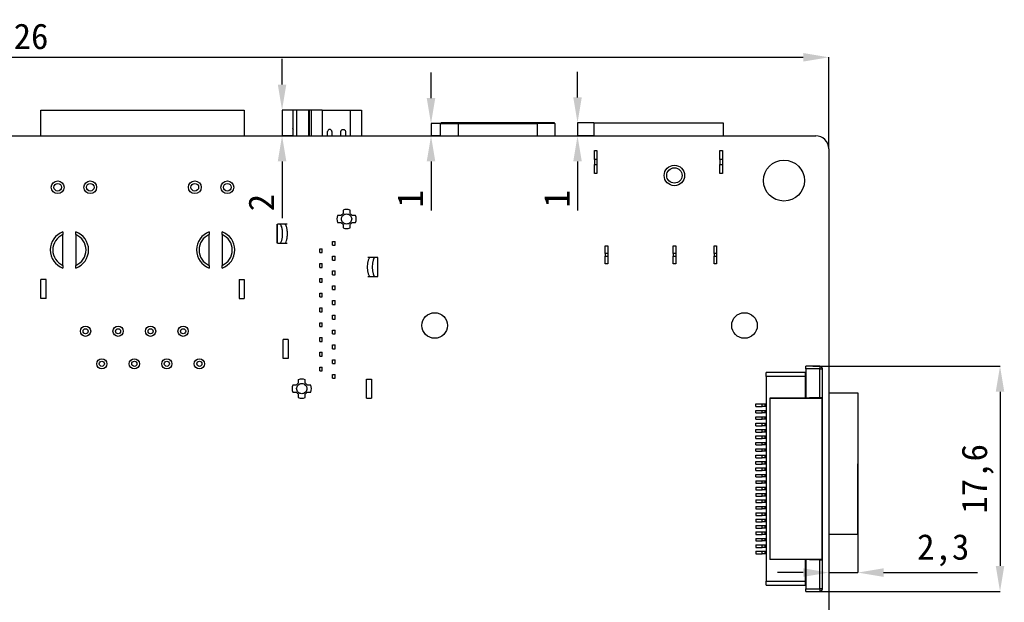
# Model space of a CAD drawing. Header units: millimetres. Extents: x 1628 to 1925, y 2096 to 2516.
# Tile 17 of 40: x 1714 to 1791, y 2244 to 2289. Entities that reach past the tile are written whole.
import ezdxf

# ---------------------------------------------------------------- set-up
doc = ezdxf.new("R2010")
doc.units = ezdxf.units.MM
doc.styles.add('黑体高度2mm', font='simhei.ttf', dxfattribs={"height": 2})
doc.dimstyles.new('红色高度2mm', dxfattribs={"dimtxt": 2, "dimasz": 2, "dimexe": 0, "dimexo": 0, "dimtad": 1, "dimdec": 1, "dimtxsty": '黑体高度2mm', "dimcen": 2.5, "dimclrd": 1, "dimclre": 1, "dimclrt": 1, "dimadec": 0, "dimazin": 0, "dimtfac": 1, "dimtdec": 1, "dimtmove": 0, "dimatfit": 3, "dimfxl": 1, "dimarcsym": 0})

# ---------------------------------------------------------------- blocks, each defined once
blk = doc.blocks.new('*D57')
at = {"color": 1, "lineweight": -2, "transparency": 16777216}
for p, q in [((1651, 2279.2), (1651, 2286.345)), ((1653, 2286.345), (1775, 2286.345)), ((1777, 2279.2), (1777, 2286.345))]:
    blk.add_line(p, q, dxfattribs=at)
at = {"color": 1, "transparency": 16777216}
for points in [[(1653, 2286.678), (1653, 2286.012), (1651, 2286.345)], [(1775, 2286.678), (1775, 2286.012), (1777, 2286.345)]]:
    blk.add_solid(points, dxfattribs=at)
at = {"layer": 'Defpoints', "color": 0, "transparency": 16777216}
for p in [(1777, 2286.345), (1651, 2279.2), (1777, 2279.2)]:
    blk.add_point(p, dxfattribs=at)
at = {"color": 1, "transparency": 16777216, "insert": (1714, 2287.97), "char_height": 2, "attachment_point": 5, "style": '黑体高度2mm'}
blk.add_mtext('126', dxfattribs=at)
blk = doc.blocks.new('*D60')
at = {"color": 1, "lineweight": -2, "transparency": 16777216}
for p, q in [((1775.75, 2262.219), (1790.38, 2262.219)), ((1790.38, 2260.219), (1790.38, 2246.619)), ((1775.75, 2244.619), (1790.38, 2244.619))]:
    blk.add_line(p, q, dxfattribs=at)
at = {"color": 1, "transparency": 16777216}
for points in [[(1790.047, 2260.219), (1790.713, 2260.219), (1790.38, 2262.219)], [(1790.047, 2246.619), (1790.713, 2246.619), (1790.38, 2244.619)]]:
    blk.add_solid(points, dxfattribs=at)
at = {"layer": 'Defpoints', "color": 0, "transparency": 16777216}
for p in [(1775.75, 2262.219), (1775.75, 2244.619), (1790.38, 2244.619)]:
    blk.add_point(p, dxfattribs=at)
at = {"color": 1, "transparency": 16777216, "insert": (1788.631, 2253.419), "char_height": 2, "attachment_point": 5, "rotation": 90, "style": '黑体高度2mm'}
blk.add_mtext('17,6', dxfattribs=at)
blk = doc.blocks.new('*D62')
at = {"color": 1, "lineweight": -2, "transparency": 16777216}
for p, q in [((1734.29, 2284.216), (1734.29, 2286.216)), ((1735.155, 2282.216), (1734.29, 2282.216)), ((1734.29, 2282.216), (1734.29, 2280.216)), ((1735.155, 2280.216), (1734.29, 2280.216)), ((1734.29, 2278.216), (1734.29, 2273.786))]:
    blk.add_line(p, q, dxfattribs=at)
at = {"color": 1, "transparency": 16777216}
for points in [[(1733.957, 2284.216), (1734.623, 2284.216), (1734.29, 2282.216)], [(1733.957, 2278.216), (1734.623, 2278.216), (1734.29, 2280.216)]]:
    blk.add_solid(points, dxfattribs=at)
at = {"layer": 'Defpoints', "color": 0, "transparency": 16777216}
for p in [(1735.155, 2282.216), (1734.29, 2280.216), (1735.155, 2280.216)]:
    blk.add_point(p, dxfattribs=at)
at = {"color": 1, "transparency": 16777216, "insert": (1732.665, 2275.001), "char_height": 2, "attachment_point": 5, "rotation": 90, "style": '黑体高度2mm'}
blk.add_mtext('2', dxfattribs=at)
blk = doc.blocks.new('*D63')
at = {"color": 1, "lineweight": -2, "transparency": 16777216}
for p, q in [((1745.927, 2283.166), (1745.927, 2285.166)), ((1746.72, 2281.166), (1745.927, 2281.166)), ((1745.927, 2281.166), (1745.927, 2280.216)), ((1746.67, 2280.216), (1745.927, 2280.216)), ((1745.927, 2278.216), (1745.927, 2274.37))]:
    blk.add_line(p, q, dxfattribs=at)
at = {"color": 1, "transparency": 16777216}
for points in [[(1745.593, 2283.166), (1746.26, 2283.166), (1745.927, 2281.166)], [(1745.593, 2278.216), (1746.26, 2278.216), (1745.927, 2280.216)]]:
    blk.add_solid(points, dxfattribs=at)
at = {"layer": 'Defpoints', "color": 0, "transparency": 16777216}
for p in [(1746.72, 2281.166), (1745.927, 2280.216), (1746.67, 2280.216)]:
    blk.add_point(p, dxfattribs=at)
at = {"color": 1, "transparency": 16777216, "insert": (1744.302, 2275.293), "char_height": 2, "attachment_point": 5, "rotation": 90, "style": '黑体高度2mm'}
blk.add_mtext('1', dxfattribs=at)
blk = doc.blocks.new('*D64')
at = {"color": 1, "lineweight": -2, "transparency": 16777216}
for p, q in [((1757.373, 2283.216), (1757.373, 2285.216)), ((1758.64, 2281.216), (1757.373, 2281.216)), ((1757.373, 2281.216), (1757.373, 2280.216)), ((1758.64, 2280.216), (1757.373, 2280.216)), ((1757.373, 2278.216), (1757.373, 2274.37))]:
    blk.add_line(p, q, dxfattribs=at)
at = {"color": 1, "transparency": 16777216}
for points in [[(1757.039, 2283.216), (1757.706, 2283.216), (1757.373, 2281.216)], [(1757.039, 2278.216), (1757.706, 2278.216), (1757.373, 2280.216)]]:
    blk.add_solid(points, dxfattribs=at)
at = {"layer": 'Defpoints', "color": 0, "transparency": 16777216}
for p in [(1758.64, 2281.216), (1757.373, 2280.216), (1758.64, 2280.216)]:
    blk.add_point(p, dxfattribs=at)
at = {"color": 1, "transparency": 16777216, "insert": (1755.748, 2275.293), "char_height": 2, "attachment_point": 5, "rotation": 90, "style": '黑体高度2mm'}
blk.add_mtext('1', dxfattribs=at)
blk = doc.blocks.new('*D69')
at = {"color": 1, "lineweight": -2, "transparency": 16777216}
for p, q in [((1779.277, 2254.599), (1779.277, 2246.097)), ((1777, 2254.438), (1777, 2246.097)), ((1775, 2246.097), (1773, 2246.097)), ((1777, 2246.097), (1779.277, 2246.097)), ((1781.277, 2246.097), (1788.606, 2246.097))]:
    blk.add_line(p, q, dxfattribs=at)
at = {"color": 1, "transparency": 16777216}
for points in [[(1775, 2246.43), (1775, 2245.764), (1777, 2246.097)], [(1781.277, 2246.43), (1781.277, 2245.764), (1779.277, 2246.097)]]:
    blk.add_solid(points, dxfattribs=at)
at = {"layer": 'Defpoints', "color": 0, "transparency": 16777216}
for p in [(1779.277, 2254.599), (1777, 2254.438), (1779.277, 2246.097)]:
    blk.add_point(p, dxfattribs=at)
at = {"color": 1, "transparency": 16777216, "insert": (1785.942, 2247.846), "char_height": 2, "attachment_point": 5, "style": '黑体高度2mm'}
blk.add_mtext('2,3', dxfattribs=at)

msp = doc.modelspace()

# ---------------------------------------------------------------- linework, layer by layer
at = {"color": 7, "linetype": 'Continuous', "lineweight": 25}
for p, q in [((1715.45, 2282.216), (1731.33, 2282.216)), ((1715.45, 2280.216), (1715.45, 2282.216)), ((1731.33, 2282.216), (1731.33, 2280.216)), ((1735.155, 2280.216), (1735.155, 2282.216)), ((1735.447, 2282.216), (1735.155, 2282.216)), ((1736.386, 2282.216), (1735.447, 2282.216)), ((1736.563, 2282.216), (1736.414, 2282.216)), ((1737.422, 2282.216), (1736.563, 2282.216)), ((1737.422, 2282.216), (1739.605, 2282.216)), ((1739.605, 2282.216), (1740.505, 2282.216)), ((1740.505, 2282.216), (1740.505, 2280.216)), ((1735.155, 2280.828), (1735.099, 2280.792)), ((1735.099, 2280.792), (1735.155, 2280.704)), ((1746.67, 2281.166), (1748.07, 2281.166)), ((1746.67, 2280.216), (1746.67, 2281.166)), ((1748.07, 2281.166), (1748.07, 2281.216)), ((1754.21, 2281.216), (1748.07, 2281.216)), ((1748.07, 2281.166), (1754.21, 2281.166)), ((1754.21, 2281.166), (1754.21, 2281.216)), ((1755.61, 2281.166), (1754.21, 2281.166)), ((1755.61, 2281.166), (1755.61, 2280.216)), ((1758.64, 2281.216), (1758.64, 2280.216)), ((1758.64, 2281.216), (1768.74, 2281.216)), ((1768.74, 2281.216), (1768.74, 2280.216)), ((1652.016, 2280.216), (1775.984, 2280.216)), ((1737.84, 2280.216), (1737.84, 2280.541)), ((1738.19, 2280.541), (1738.19, 2280.216)), ((1738.89, 2280.216), (1738.89, 2280.541)), ((1739.24, 2280.541), (1739.24, 2280.216)), ((1740.505, 2280.247), (1740.553, 2280.216)), ((1777, 2279.2), (1777, 2206.232)), ((1758.69, 2279.066), (1758.89, 2279.066)), ((1758.69, 2278.366), (1758.69, 2279.066)), ((1758.89, 2278.366), (1758.69, 2278.366)), ((1758.69, 2278.366), (1758.69, 2277.966)), ((1758.89, 2279.066), (1758.89, 2278.366)), ((1758.89, 2278.366), (1758.89, 2277.966)), ((1768.49, 2279.066), (1768.69, 2279.066)), ((1768.49, 2278.366), (1768.49, 2279.066)), ((1768.49, 2278.366), (1768.49, 2277.966)), ((1768.69, 2278.366), (1768.49, 2278.366)), ((1768.69, 2279.066), (1768.69, 2278.366)), ((1768.69, 2278.366), (1768.69, 2277.966)), ((1758.69, 2277.966), (1758.89, 2277.966)), ((1758.69, 2277.266), (1758.69, 2277.966)), ((1758.89, 2277.966), (1758.89, 2277.266)), ((1768.49, 2277.966), (1768.69, 2277.966)), ((1768.49, 2277.266), (1768.49, 2277.966)), ((1768.69, 2277.966), (1768.69, 2277.266)), ((1758.89, 2277.266), (1758.69, 2277.266)), ((1768.69, 2277.266), (1768.49, 2277.266)), ((1738.909, 2273.986), (1738.63, 2273.986)), ((1739.06, 2274.416), (1739.06, 2274.137)), ((1739.6, 2274.137), (1739.6, 2274.416)), ((1740.03, 2273.986), (1739.751, 2273.986)), ((1733.89, 2273.316), (1733.89, 2271.816)), ((1733.927, 2271.816), (1733.927, 2273.316)), ((1734.106, 2273.316), (1733.927, 2273.316)), ((1734.488, 2273.316), (1734.106, 2273.316)), ((1738.63, 2273.446), (1738.909, 2273.446)), ((1739.06, 2273.295), (1739.06, 2273.016)), ((1739.6, 2273.016), (1739.6, 2273.295)), ((1739.751, 2273.446), (1740.03, 2273.446)), ((1717.175, 2272.71), (1717.175, 2272.496)), ((1717.175, 2270.096), (1717.175, 2272.496)), ((1718.175, 2272.496), (1718.175, 2272.71)), ((1718.175, 2272.496), (1718.175, 2270.096)), ((1728.605, 2272.71), (1728.605, 2272.496)), ((1728.605, 2270.096), (1728.605, 2272.496)), ((1729.605, 2272.496), (1729.605, 2272.71)), ((1729.605, 2272.496), (1729.605, 2270.096)), ((1733.927, 2271.816), (1734.106, 2271.816)), ((1734.106, 2271.816), (1734.488, 2271.816)), ((1738.23, 2271.666), (1738.23, 2271.966)), ((1738.23, 2271.966), (1738.43, 2271.966)), ((1738.23, 2271.666), (1738.43, 2271.666)), ((1738.43, 2271.666), (1738.43, 2271.966)), ((1759.54, 2271.616), (1759.74, 2271.616)), ((1759.54, 2271.016), (1759.54, 2271.616)), ((1759.74, 2271.616), (1759.74, 2271.016)), ((1764.84, 2271.616), (1765.04, 2271.616)), ((1764.84, 2271.016), (1764.84, 2271.616)), ((1765.04, 2271.616), (1765.04, 2271.016)), ((1768.04, 2271.616), (1768.24, 2271.616)), ((1768.04, 2271.016), (1768.04, 2271.616)), ((1768.24, 2271.616), (1768.24, 2271.016)), ((1737.23, 2271.089), (1737.23, 2271.389)), ((1737.23, 2271.389), (1737.43, 2271.389)), ((1737.23, 2271.089), (1737.43, 2271.089)), ((1737.43, 2271.089), (1737.43, 2271.389)), ((1738.23, 2270.511), (1738.23, 2270.811)), ((1738.23, 2270.811), (1738.43, 2270.811)), ((1738.43, 2270.511), (1738.43, 2270.811)), ((1741.172, 2270.716), (1740.981, 2270.716)), ((1741.554, 2270.716), (1741.172, 2270.716)), ((1741.734, 2270.716), (1741.554, 2270.716)), ((1741.734, 2270.716), (1741.734, 2269.216)), ((1741.77, 2270.716), (1741.734, 2270.716)), ((1741.77, 2269.216), (1741.77, 2270.716)), ((1759.54, 2271.016), (1759.54, 2270.816)), ((1759.74, 2271.016), (1759.54, 2271.016)), ((1759.54, 2270.816), (1759.74, 2270.816)), ((1759.54, 2270.216), (1759.54, 2270.816)), ((1759.74, 2271.016), (1759.74, 2270.816)), ((1759.74, 2270.816), (1759.74, 2270.216)), ((1765.04, 2271.016), (1764.84, 2271.016)), ((1764.84, 2271.016), (1764.84, 2270.816)), ((1764.84, 2270.816), (1765.04, 2270.816)), ((1764.84, 2270.216), (1764.84, 2270.816)), ((1765.04, 2271.016), (1765.04, 2270.816)), ((1765.04, 2270.816), (1765.04, 2270.216)), ((1768.04, 2271.016), (1768.04, 2270.816)), ((1768.24, 2271.016), (1768.04, 2271.016)), ((1768.04, 2270.816), (1768.24, 2270.816)), ((1768.04, 2270.216), (1768.04, 2270.816)), ((1768.24, 2271.016), (1768.24, 2270.816)), ((1768.24, 2270.816), (1768.24, 2270.216)), ((1717.175, 2270.096), (1717.175, 2269.882)), ((1718.175, 2269.882), (1718.175, 2270.096)), ((1728.605, 2270.096), (1728.605, 2269.882)), ((1729.605, 2269.882), (1729.605, 2270.096)), ((1737.23, 2269.934), (1737.23, 2270.234)), ((1737.23, 2270.234), (1737.43, 2270.234)), ((1737.23, 2269.934), (1737.43, 2269.934)), ((1737.43, 2269.934), (1737.43, 2270.234)), ((1738.23, 2270.511), (1738.43, 2270.511)), ((1759.74, 2270.216), (1759.54, 2270.216)), ((1765.04, 2270.216), (1764.84, 2270.216)), ((1768.24, 2270.216), (1768.04, 2270.216)), ((1738.23, 2269.356), (1738.23, 2269.656)), ((1738.23, 2269.656), (1738.43, 2269.656)), ((1738.23, 2269.356), (1738.43, 2269.356)), ((1738.43, 2269.356), (1738.43, 2269.656)), ((1740.981, 2269.216), (1741.172, 2269.216)), ((1741.172, 2269.216), (1741.554, 2269.216)), ((1741.554, 2269.216), (1741.734, 2269.216)), ((1741.734, 2269.216), (1741.77, 2269.216)), ((1715.85, 2268.996), (1715.45, 2268.996)), ((1715.45, 2267.496), (1715.45, 2268.996)), ((1715.85, 2267.496), (1715.85, 2268.996)), ((1730.93, 2268.996), (1731.33, 2268.996)), ((1730.93, 2268.996), (1730.93, 2267.496)), ((1731.33, 2268.996), (1731.33, 2267.496)), ((1737.23, 2269.079), (1737.43, 2269.079)), ((1737.23, 2268.779), (1737.23, 2269.079)), ((1737.23, 2268.779), (1737.43, 2268.779)), ((1737.43, 2268.779), (1737.43, 2269.079)), ((1738.23, 2268.201), (1738.23, 2268.501)), ((1738.23, 2268.501), (1738.43, 2268.501)), ((1738.43, 2268.201), (1738.43, 2268.501)), ((1737.23, 2267.624), (1737.23, 2267.924)), ((1737.23, 2267.924), (1737.43, 2267.924)), ((1737.23, 2267.624), (1737.43, 2267.624)), ((1737.43, 2267.624), (1737.43, 2267.924)), ((1738.23, 2268.201), (1738.43, 2268.201)), ((1715.85, 2267.496), (1715.45, 2267.496)), ((1730.93, 2267.496), (1731.33, 2267.496)), ((1738.23, 2267.046), (1738.23, 2267.346)), ((1738.23, 2267.346), (1738.43, 2267.346)), ((1738.23, 2267.046), (1738.43, 2267.046)), ((1738.43, 2267.046), (1738.43, 2267.346)), ((1737.23, 2266.469), (1737.23, 2266.769)), ((1737.23, 2266.769), (1737.43, 2266.769)), ((1737.23, 2266.469), (1737.43, 2266.469)), ((1737.43, 2266.469), (1737.43, 2266.769)), ((1738.23, 2265.891), (1738.23, 2266.191)), ((1738.23, 2266.191), (1738.43, 2266.191)), ((1738.43, 2265.891), (1738.43, 2266.191)), ((1737.23, 2265.314), (1737.23, 2265.614)), ((1737.23, 2265.614), (1737.43, 2265.614)), ((1737.23, 2265.314), (1737.43, 2265.314)), ((1737.43, 2265.314), (1737.43, 2265.614)), ((1738.23, 2265.891), (1738.43, 2265.891)), ((1738.23, 2264.736), (1738.23, 2265.036)), ((1738.23, 2265.036), (1738.43, 2265.036)), ((1738.23, 2264.736), (1738.43, 2264.736)), ((1738.43, 2264.736), (1738.43, 2265.036)), ((1734.38, 2262.816), (1734.38, 2264.316)), ((1734.78, 2264.316), (1734.38, 2264.316)), ((1734.78, 2264.316), (1734.78, 2262.816)), ((1737.23, 2264.159), (1737.23, 2264.459)), ((1737.23, 2264.459), (1737.43, 2264.459)), ((1737.23, 2264.159), (1737.43, 2264.159)), ((1737.43, 2264.159), (1737.43, 2264.459)), ((1738.23, 2263.581), (1738.23, 2263.881)), ((1738.23, 2263.881), (1738.43, 2263.881)), ((1738.43, 2263.581), (1738.43, 2263.881)), ((1737.23, 2263.004), (1737.23, 2263.304)), ((1737.23, 2263.304), (1737.43, 2263.304)), ((1737.23, 2263.004), (1737.43, 2263.004)), ((1737.43, 2263.004), (1737.43, 2263.304)), ((1738.23, 2263.581), (1738.43, 2263.581)), ((1734.78, 2262.816), (1734.38, 2262.816)), ((1738.23, 2262.726), (1738.43, 2262.726)), ((1738.23, 2262.426), (1738.23, 2262.726)), ((1738.23, 2262.426), (1738.43, 2262.426)), ((1738.43, 2262.426), (1738.43, 2262.726)), ((1776.3, 2262.219), (1775.2, 2262.219)), ((1775.2, 2262.019), (1775.2, 2262.219)), ((1776.3, 2262.219), (1776.3, 2262.019)), ((1737.23, 2261.849), (1737.23, 2262.149)), ((1737.23, 2262.149), (1737.43, 2262.149)), ((1737.23, 2261.849), (1737.43, 2261.849)), ((1737.43, 2261.849), (1737.43, 2262.149)), ((1738.23, 2261.271), (1738.23, 2261.571)), ((1738.23, 2261.571), (1738.43, 2261.571)), ((1738.43, 2261.271), (1738.43, 2261.571)), ((1772.1, 2261.419), (1772.1, 2261.719)), ((1775.15, 2261.719), (1772.1, 2261.719)), ((1775.15, 2261.719), (1775.15, 2261.419)), ((1776.3, 2262.019), (1775.2, 2262.019)), ((1775.2, 2262.019), (1775.2, 2259.719)), ((1776.3, 2262.019), (1776.5, 2262.019)), ((1776.3, 2259.744), (1776.3, 2262.019)), ((1776.5, 2259.744), (1776.5, 2262.019)), ((1735.409, 2260.736), (1735.13, 2260.736)), ((1735.56, 2261.166), (1735.56, 2260.887)), ((1736.1, 2260.887), (1736.1, 2261.166)), ((1736.53, 2260.736), (1736.251, 2260.736)), ((1738.23, 2261.271), (1738.43, 2261.271)), ((1740.88, 2259.716), (1740.88, 2261.216)), ((1740.88, 2261.216), (1741.28, 2261.216)), ((1741.28, 2261.216), (1741.28, 2259.716)), ((1775.15, 2261.419), (1772.1, 2261.419)), ((1772.1, 2261.419), (1772.1, 2245.419)), ((1775.15, 2261.419), (1775.15, 2259.719)), ((1735.13, 2260.196), (1735.409, 2260.196)), ((1735.56, 2260.045), (1735.56, 2259.766)), ((1736.1, 2259.766), (1736.1, 2260.045)), ((1736.251, 2260.196), (1736.53, 2260.196)), ((1779.295, 2260.099), (1777, 2260.106)), ((1779.26, 2249.099), (1779.295, 2260.099)), ((1740.88, 2259.716), (1741.28, 2259.716)), ((1771.3, 2259.069), (1771.3, 2259.269)), ((1771.3, 2259.269), (1771.8, 2259.269)), ((1771.8, 2259.069), (1771.8, 2259.269)), ((1771.8, 2259.269), (1772, 2259.269)), ((1772, 2259.269), (1772, 2259.069)), ((1772, 2259.269), (1772.1, 2259.269)), ((1775.15, 2259.719), (1772.4, 2259.719)), ((1772.4, 2259.719), (1772.4, 2247.119)), ((1772.43, 2247.149), (1772.43, 2259.689)), ((1776.47, 2259.689), (1772.43, 2259.689)), ((1775.15, 2259.719), (1775.15, 2259.689)), ((1775.5, 2259.719), (1775.2, 2259.719)), ((1775.2, 2259.719), (1775.2, 2259.689)), ((1776.3, 2259.744), (1775.5, 2259.744)), ((1775.5, 2259.719), (1775.5, 2259.744)), ((1775.5, 2259.689), (1775.5, 2259.719)), ((1776.5, 2259.744), (1776.3, 2259.744)), ((1776.47, 2259.689), (1776.47, 2247.149)), ((1776.5, 2247.094), (1776.5, 2259.744)), ((1771.3, 2259.069), (1771.8, 2259.069)), ((1771.3, 2258.569), (1771.3, 2258.769)), ((1771.3, 2258.769), (1771.8, 2258.769)), ((1771.3, 2258.569), (1771.8, 2258.569)), ((1772, 2259.069), (1771.8, 2259.069)), ((1771.8, 2258.569), (1771.8, 2258.769)), ((1771.8, 2258.769), (1772, 2258.769)), ((1772, 2258.569), (1771.8, 2258.569)), ((1772.1, 2259.069), (1772, 2259.069)), ((1772, 2258.769), (1772, 2258.569)), ((1772, 2258.769), (1772.1, 2258.769)), ((1772.1, 2258.569), (1772, 2258.569)), ((1771.3, 2258.069), (1771.3, 2258.269)), ((1771.3, 2258.269), (1771.8, 2258.269)), ((1771.3, 2258.069), (1771.8, 2258.069)), ((1771.3, 2257.569), (1771.3, 2257.769)), ((1771.3, 2257.769), (1771.8, 2257.769)), ((1771.8, 2258.069), (1771.8, 2258.269)), ((1771.8, 2258.269), (1772, 2258.269)), ((1772, 2258.069), (1771.8, 2258.069)), ((1771.8, 2257.569), (1771.8, 2257.769)), ((1771.8, 2257.769), (1772, 2257.769)), ((1772, 2258.269), (1772, 2258.069)), ((1772, 2258.269), (1772.1, 2258.269)), ((1772.1, 2258.069), (1772, 2258.069)), ((1772, 2257.769), (1772, 2257.569)), ((1772, 2257.769), (1772.1, 2257.769)), ((1771.3, 2257.569), (1771.8, 2257.569)), ((1771.3, 2257.069), (1771.3, 2257.269)), ((1771.3, 2257.269), (1771.8, 2257.269)), ((1771.3, 2257.069), (1771.8, 2257.069)), ((1772, 2257.569), (1771.8, 2257.569)), ((1771.8, 2257.069), (1771.8, 2257.269)), ((1771.8, 2257.269), (1772, 2257.269)), ((1772, 2257.069), (1771.8, 2257.069)), ((1772.1, 2257.569), (1772, 2257.569)), ((1772, 2257.269), (1772, 2257.069)), ((1772, 2257.269), (1772.1, 2257.269)), ((1772.1, 2257.069), (1772, 2257.069)), ((1771.3, 2256.569), (1771.3, 2256.769)), ((1771.3, 2256.769), (1771.8, 2256.769)), ((1771.3, 2256.569), (1771.8, 2256.569)), ((1771.3, 2256.069), (1771.3, 2256.269)), ((1771.3, 2256.269), (1771.8, 2256.269)), ((1771.3, 2256.069), (1771.8, 2256.069)), ((1771.8, 2256.569), (1771.8, 2256.769)), ((1771.8, 2256.769), (1772, 2256.769)), ((1772, 2256.569), (1771.8, 2256.569)), ((1771.8, 2256.069), (1771.8, 2256.269)), ((1771.8, 2256.269), (1772, 2256.269)), ((1772, 2256.069), (1771.8, 2256.069)), ((1772, 2256.769), (1772, 2256.569)), ((1772, 2256.769), (1772.1, 2256.769)), ((1772.1, 2256.569), (1772, 2256.569)), ((1772, 2256.269), (1772, 2256.069)), ((1772, 2256.269), (1772.1, 2256.269)), ((1772.1, 2256.069), (1772, 2256.069)), ((1771.3, 2255.569), (1771.3, 2255.769)), ((1771.3, 2255.769), (1771.8, 2255.769)), ((1771.3, 2255.569), (1771.8, 2255.569)), ((1771.8, 2255.569), (1771.8, 2255.769)), ((1771.8, 2255.769), (1772, 2255.769)), ((1772, 2255.569), (1771.8, 2255.569)), ((1772, 2255.769), (1772, 2255.569)), ((1772, 2255.769), (1772.1, 2255.769)), ((1772.1, 2255.569), (1772, 2255.569)), ((1771.3, 2255.069), (1771.3, 2255.269)), ((1771.3, 2255.269), (1771.8, 2255.269)), ((1771.3, 2255.069), (1771.8, 2255.069)), ((1771.3, 2254.569), (1771.3, 2254.769)), ((1771.3, 2254.769), (1771.8, 2254.769)), ((1771.3, 2254.569), (1771.8, 2254.569)), ((1771.8, 2255.069), (1771.8, 2255.269)), ((1771.8, 2255.269), (1772, 2255.269)), ((1772, 2255.069), (1771.8, 2255.069)), ((1771.8, 2254.569), (1771.8, 2254.769)), ((1771.8, 2254.769), (1772, 2254.769)), ((1772, 2254.569), (1771.8, 2254.569)), ((1772, 2255.269), (1772, 2255.069)), ((1772, 2255.269), (1772.1, 2255.269)), ((1772.1, 2255.069), (1772, 2255.069)), ((1772, 2254.769), (1772, 2254.569)), ((1772, 2254.769), (1772.1, 2254.769)), ((1772.1, 2254.569), (1772, 2254.569)), ((1771.3, 2254.069), (1771.3, 2254.269)), ((1771.3, 2254.269), (1771.8, 2254.269)), ((1771.3, 2254.069), (1771.8, 2254.069)), ((1771.3, 2253.569), (1771.3, 2253.769)), ((1771.3, 2253.769), (1771.8, 2253.769)), ((1771.8, 2254.069), (1771.8, 2254.269)), ((1771.8, 2254.269), (1772, 2254.269)), ((1772, 2254.069), (1771.8, 2254.069)), ((1771.8, 2253.569), (1771.8, 2253.769)), ((1771.8, 2253.769), (1772, 2253.769)), ((1772, 2254.269), (1772, 2254.069)), ((1772, 2254.269), (1772.1, 2254.269)), ((1772.1, 2254.069), (1772, 2254.069)), ((1772, 2253.769), (1772, 2253.569)), ((1772, 2253.769), (1772.1, 2253.769)), ((1771.3, 2253.569), (1771.8, 2253.569)), ((1771.3, 2253.269), (1771.3, 2253.069)), ((1771.3, 2253.269), (1771.8, 2253.269)), ((1771.3, 2253.069), (1771.8, 2253.069)), ((1772, 2253.569), (1771.8, 2253.569)), ((1771.8, 2253.069), (1771.8, 2253.269)), ((1771.8, 2253.269), (1772, 2253.269)), ((1772, 2253.069), (1771.8, 2253.069)), ((1772.1, 2253.569), (1772, 2253.569)), ((1772, 2253.269), (1772, 2253.069)), ((1772, 2253.269), (1772.1, 2253.269)), ((1772.1, 2253.069), (1772, 2253.069)), ((1771.3, 2252.769), (1771.3, 2252.569)), ((1771.3, 2252.769), (1771.8, 2252.769)), ((1771.3, 2252.569), (1771.8, 2252.569)), ((1771.3, 2252.269), (1771.3, 2252.069)), ((1771.3, 2252.269), (1771.8, 2252.269)), ((1771.8, 2252.569), (1771.8, 2252.769)), ((1771.8, 2252.769), (1772, 2252.769)), ((1772, 2252.569), (1771.8, 2252.569)), ((1771.8, 2252.069), (1771.8, 2252.269)), ((1771.8, 2252.269), (1772, 2252.269)), ((1772, 2252.769), (1772, 2252.569)), ((1772, 2252.769), (1772.1, 2252.769)), ((1772.1, 2252.569), (1772, 2252.569)), ((1772, 2252.269), (1772, 2252.069)), ((1772, 2252.269), (1772.1, 2252.269)), ((1771.3, 2252.069), (1771.8, 2252.069)), ((1771.3, 2251.769), (1771.3, 2251.569)), ((1771.3, 2251.769), (1771.8, 2251.769)), ((1771.3, 2251.569), (1771.8, 2251.569)), ((1772, 2252.069), (1771.8, 2252.069)), ((1771.8, 2251.569), (1771.8, 2251.769)), ((1771.8, 2251.769), (1772, 2251.769)), ((1772, 2251.569), (1771.8, 2251.569)), ((1772.1, 2252.069), (1772, 2252.069)), ((1772, 2251.769), (1772, 2251.569)), ((1772, 2251.769), (1772.1, 2251.769)), ((1772.1, 2251.569), (1772, 2251.569)), ((1771.3, 2251.269), (1771.3, 2251.069)), ((1771.3, 2251.269), (1771.8, 2251.269)), ((1771.3, 2251.069), (1771.8, 2251.069)), ((1771.3, 2250.769), (1771.3, 2250.569)), ((1771.3, 2250.769), (1771.8, 2250.769)), ((1771.8, 2251.069), (1771.8, 2251.269)), ((1771.8, 2251.269), (1772, 2251.269)), ((1772, 2251.069), (1771.8, 2251.069)), ((1771.8, 2250.569), (1771.8, 2250.769)), ((1771.8, 2250.769), (1772, 2250.769)), ((1772, 2251.269), (1772, 2251.069)), ((1772, 2251.269), (1772.1, 2251.269)), ((1772.1, 2251.069), (1772, 2251.069)), ((1772, 2250.769), (1772, 2250.569)), ((1772, 2250.769), (1772.1, 2250.769)), ((1771.3, 2250.569), (1771.8, 2250.569)), ((1771.3, 2250.269), (1771.3, 2250.069)), ((1771.3, 2250.269), (1771.8, 2250.269)), ((1771.3, 2250.069), (1771.8, 2250.069)), ((1772, 2250.569), (1771.8, 2250.569)), ((1771.8, 2250.069), (1771.8, 2250.269)), ((1771.8, 2250.269), (1772, 2250.269)), ((1772, 2250.069), (1771.8, 2250.069)), ((1772.1, 2250.569), (1772, 2250.569)), ((1772, 2250.269), (1772, 2250.069)), ((1772, 2250.269), (1772.1, 2250.269)), ((1772.1, 2250.069), (1772, 2250.069)), ((1771.3, 2249.769), (1771.3, 2249.569)), ((1771.3, 2249.769), (1771.8, 2249.769)), ((1771.3, 2249.569), (1771.8, 2249.569)), ((1771.3, 2249.269), (1771.3, 2249.069)), ((1771.3, 2249.269), (1771.8, 2249.269)), ((1771.8, 2249.569), (1771.8, 2249.769)), ((1771.8, 2249.769), (1772, 2249.769)), ((1772, 2249.569), (1771.8, 2249.569)), ((1771.8, 2249.069), (1771.8, 2249.269)), ((1771.8, 2249.269), (1772, 2249.269)), ((1772, 2249.769), (1772, 2249.569)), ((1772, 2249.769), (1772.1, 2249.769)), ((1772.1, 2249.569), (1772, 2249.569)), ((1772, 2249.269), (1772, 2249.069)), ((1772, 2249.269), (1772.1, 2249.269)), ((1771.3, 2249.069), (1771.8, 2249.069)), ((1771.3, 2248.769), (1771.3, 2248.569)), ((1771.3, 2248.769), (1771.8, 2248.769)), ((1771.3, 2248.569), (1771.8, 2248.569)), ((1772, 2249.069), (1771.8, 2249.069)), ((1771.8, 2248.569), (1771.8, 2248.769)), ((1771.8, 2248.769), (1772, 2248.769)), ((1772, 2248.569), (1771.8, 2248.569)), ((1772.1, 2249.069), (1772, 2249.069)), ((1772, 2248.769), (1772, 2248.569)), ((1772, 2248.769), (1772.1, 2248.769)), ((1772.1, 2248.569), (1772, 2248.569)), ((1777, 2249.106), (1779.26, 2249.099)), ((1771.3, 2248.269), (1771.3, 2248.069)), ((1771.3, 2248.269), (1771.8, 2248.269)), ((1771.3, 2248.069), (1771.8, 2248.069)), ((1771.3, 2247.769), (1771.3, 2247.569)), ((1771.3, 2247.769), (1771.8, 2247.769)), ((1771.8, 2248.069), (1771.8, 2248.269)), ((1771.8, 2248.269), (1772, 2248.269)), ((1772, 2248.069), (1771.8, 2248.069)), ((1771.8, 2247.569), (1771.8, 2247.769)), ((1771.8, 2247.769), (1772, 2247.769)), ((1772, 2248.269), (1772, 2248.069)), ((1772, 2248.269), (1772.1, 2248.269)), ((1772.1, 2248.069), (1772, 2248.069)), ((1772, 2247.769), (1772, 2247.569)), ((1772, 2247.769), (1772.1, 2247.769)), ((1771.3, 2247.569), (1771.8, 2247.569)), ((1772, 2247.569), (1771.8, 2247.569)), ((1772.1, 2247.569), (1772, 2247.569)), ((1775.15, 2247.119), (1772.4, 2247.119)), ((1772.43, 2247.149), (1776.47, 2247.149)), ((1775.15, 2247.149), (1775.15, 2247.119)), ((1775.15, 2247.119), (1775.15, 2245.419)), ((1775.2, 2247.149), (1775.2, 2247.119)), ((1775.2, 2247.119), (1775.2, 2244.819)), ((1775.5, 2247.119), (1775.2, 2247.119)), ((1775.5, 2247.119), (1775.5, 2247.149)), ((1775.5, 2247.094), (1775.5, 2247.119)), ((1776.3, 2247.094), (1775.5, 2247.094)), ((1776.3, 2247.094), (1776.5, 2247.094)), ((1776.3, 2244.819), (1776.3, 2247.094)), ((1776.5, 2244.819), (1776.5, 2247.094)), ((1772.1, 2245.419), (1775.15, 2245.419)), ((1772.1, 2245.119), (1772.1, 2245.419)), ((1775.15, 2245.419), (1775.15, 2245.119)), ((1772.1, 2245.119), (1775.15, 2245.119)), ((1775.2, 2244.819), (1776.3, 2244.819)), ((1775.2, 2244.619), (1775.2, 2244.819)), ((1775.2, 2244.619), (1776.3, 2244.619)), ((1776.5, 2244.819), (1776.3, 2244.819)), ((1776.3, 2244.819), (1776.3, 2244.619))]:
    msp.add_line(p, q, dxfattribs=at)
at = {"color": 8, "linetype": 'Continuous', "lineweight": 25}
for p, q in [((1735.447, 2280.216), (1735.447, 2282.216)), ((1736.386, 2280.216), (1736.386, 2282.216)), ((1736.414, 2282.216), (1736.414, 2280.216)), ((1736.563, 2282.216), (1736.563, 2280.216)), ((1737.422, 2282.216), (1737.422, 2280.216)), ((1739.605, 2282.216), (1739.605, 2280.216)), ((1748.07, 2280.216), (1748.07, 2281.166)), ((1754.21, 2281.166), (1754.21, 2280.216))]:
    msp.add_line(p, q, dxfattribs=at)
at = {"color": 7, "linetype": 'Continuous', "lineweight": 25, "flags": 128}
for points in [[(1741.172, 2270.716), (1741.086, 2270.659), (1741.014, 2270.496), (1740.965, 2270.253), (1740.948, 2269.966), (1740.965, 2269.679), (1741.014, 2269.436), (1741.086, 2269.273), (1741.172, 2269.216)], [(1741.554, 2270.716), (1741.468, 2270.659), (1741.396, 2270.496), (1741.347, 2270.253), (1741.33, 2269.966), (1741.347, 2269.679), (1741.396, 2269.436), (1741.468, 2269.273), (1741.554, 2269.216)]]:
    msp.add_lwpolyline(points, dxfattribs=at)
at = {"color": 7, "linetype": 'Continuous', "lineweight": 25}
for centre, radius in [((1764.94, 2277.116), 0.8), ((1764.94, 2277.116), 0.6), ((1716.765, 2276.196), 0.5), ((1716.765, 2276.196), 0.3), ((1719.305, 2276.196), 0.5), ((1719.305, 2276.196), 0.3), ((1727.475, 2276.196), 0.5), ((1727.475, 2276.196), 0.3), ((1730.015, 2276.196), 0.5), ((1730.015, 2276.196), 0.3), ((1746.215, 2265.399), 1), ((1770.415, 2265.399), 1), ((1718.94, 2264.946), 0.4), ((1721.48, 2264.946), 0.4), ((1724.02, 2264.946), 0.4), ((1726.56, 2264.946), 0.4), ((1718.94, 2264.946), 0.2), ((1721.48, 2264.946), 0.2), ((1724.02, 2264.946), 0.2), ((1726.56, 2264.946), 0.2), ((1720.21, 2262.406), 0.4), ((1720.21, 2262.406), 0.2), ((1722.75, 2262.406), 0.4), ((1722.75, 2262.406), 0.2), ((1725.29, 2262.406), 0.4), ((1725.29, 2262.406), 0.2), ((1727.83, 2262.406), 0.4), ((1727.83, 2262.406), 0.2)]:
    msp.add_circle(centre, radius, dxfattribs=at)
msp.add_circle((1773.5, 2276.716), 1.6)
for centre, radius, start, end in [((1738.015, 2280.541), 0.175, 0, 180), ((1746.72, 2281.166), 0.05, 90, 180), ((1755.56, 2281.166), 0.05, 0, 90), ((1775.984, 2279.2), 1.016, 359.99996, 90.00004), ((1739.33, 2273.716), 0.75, 158.8998, 201.1002), ((1739.33, 2273.716), 0.5, 122.68364, 147.31636), ((1739.33, 2273.716), 0.75, 68.8998, 111.1002), ((1739.33, 2273.716), 0.5, 32.68364, 57.31636), ((1739.33, 2273.716), 0.75, 338.8998, 21.1002), ((1739.33, 2273.716), 0.5, 212.68364, 237.31636), ((1739.33, 2273.716), 0.75, 248.8998, 291.1002), ((1739.33, 2273.716), 0.5, 302.68364, 327.31636), ((1717.675, 2271.296), 1.5, 109.47122, 250.52878), ((1717.675, 2271.296), 1.3, 112.61986, 247.38014), ((1717.675, 2271.296), 1.5, 289.47122, 70.52878), ((1717.675, 2271.296), 1.3, 292.61986, 67.38014), ((1729.105, 2271.296), 1.5, 109.47122, 250.52878), ((1729.105, 2271.296), 1.3, 112.61986, 247.38014), ((1729.105, 2271.296), 1.5, 289.47122, 70.52878), ((1729.105, 2271.296), 1.3, 292.61986, 67.38014), ((1776.3, 2262.019), 0.2, 0, 90), ((1735.83, 2260.466), 0.75, 158.8998, 201.1002), ((1735.83, 2260.466), 0.5, 122.68364, 147.31636), ((1735.83, 2260.466), 0.75, 68.8998, 111.1002), ((1735.83, 2260.466), 0.5, 32.68364, 57.31636), ((1735.83, 2260.466), 0.75, 338.8998, 21.1002), ((1735.83, 2260.466), 0.5, 212.68364, 237.31636), ((1735.83, 2260.466), 0.5, 302.68364, 327.31636), ((1735.83, 2260.466), 0.75, 248.8998, 291.1002), ((1776.3, 2244.819), 0.2, 270, 0)]:
    msp.add_arc(centre, radius, start, end, dxfattribs=at)
for points in [[(1736.386, 2282.216), (1736.392, 2282.216), (1736.404, 2282.216), (1736.411, 2282.216), (1736.414, 2282.216)], [(1738.93, 2273.716), (1738.936, 2273.768), (1738.948, 2273.873), (1739.041, 2274.005), (1739.173, 2274.098), (1739.278, 2274.11), (1739.33, 2274.116)], [(1739.33, 2274.116), (1739.382, 2274.11), (1739.487, 2274.098), (1739.62, 2274.005), (1739.709, 2273.873), (1739.741, 2273.716), (1739.709, 2273.559), (1739.62, 2273.426), (1739.487, 2273.334), (1739.382, 2273.322), (1739.33, 2273.316)], [(1734.106, 2271.816), (1734.136, 2271.827), (1734.194, 2271.85), (1734.269, 2272.023), (1734.318, 2272.271), (1734.336, 2272.566), (1734.318, 2272.861), (1734.269, 2273.109), (1734.194, 2273.282), (1734.136, 2273.305), (1734.106, 2273.316)], [(1734.488, 2271.816), (1734.517, 2271.827), (1734.576, 2271.85), (1734.65, 2272.023), (1734.7, 2272.271), (1734.718, 2272.566), (1734.7, 2272.861), (1734.65, 2273.109), (1734.576, 2273.282), (1734.517, 2273.305), (1734.488, 2273.316)], [(1739.33, 2273.316), (1739.278, 2273.322), (1739.173, 2273.334), (1739.041, 2273.426), (1738.948, 2273.559), (1738.936, 2273.663), (1738.93, 2273.716)], [(1735.83, 2260.066), (1735.778, 2260.072), (1735.673, 2260.084), (1735.54, 2260.176), (1735.451, 2260.309), (1735.42, 2260.466), (1735.451, 2260.623), (1735.54, 2260.755), (1735.673, 2260.848), (1735.778, 2260.86), (1735.83, 2260.866)], [(1735.83, 2260.866), (1735.883, 2260.86), (1735.987, 2260.848), (1736.12, 2260.755), (1736.212, 2260.623), (1736.224, 2260.518), (1736.23, 2260.466)], [(1736.23, 2260.466), (1736.224, 2260.413), (1736.212, 2260.309), (1736.12, 2260.176), (1735.987, 2260.084), (1735.883, 2260.072), (1735.83, 2260.066)]]:
    msp.add_open_spline(points, degree=3, dxfattribs=at)
for points, knots in [([(1738.89, 2280.541), (1738.892, 2280.561), (1738.896, 2280.6), (1738.926, 2280.652), (1738.97, 2280.692), (1739.026, 2280.715), (1739.086, 2280.718), (1739.143, 2280.701), (1739.192, 2280.666), (1739.226, 2280.617), (1739.239, 2280.573), (1739.24, 2280.547), (1739.24, 2280.541)], [0, 0, 0, 0, 0.107372, 0.214745, 0.322117, 0.42949, 0.536862, 0.644235, 0.751607, 0.85898, 0.966352, 1, 1, 1, 1]), ([(1748.07, 2281.216), (1747.9, 2281.216), (1747.638, 2281.216), (1747.324, 2281.216), (1747.109, 2281.216), (1746.934, 2281.216), (1746.766, 2281.216), (1746.738, 2281.216), (1746.72, 2281.216)], [0, 0, 0, 0, 0.239443, 0.369595, 0.5, 0.630152, 0.760557, 1, 1, 1, 1]), ([(1755.56, 2281.216), (1755.542, 2281.216), (1755.514, 2281.216), (1755.346, 2281.216), (1755.172, 2281.216), (1754.957, 2281.216), (1754.642, 2281.216), (1754.38, 2281.216), (1754.21, 2281.216)], [0, 0, 0, 0, 0.239443, 0.369595, 0.5, 0.630152, 0.760557, 1, 1, 1, 1]), ([(1734.677, 2273.316), (1734.649, 2273.316), (1734.589, 2273.316), (1734.497, 2273.316), (1734.448, 2273.316)], [0, 0, 0, 0, 0.4607508, 1, 1, 1, 1]), ([(1734.448, 2271.816), (1734.497, 2271.816), (1734.589, 2271.816), (1734.649, 2271.816), (1734.677, 2271.816)], [0, 0, 0, 0, 0.5392492, 1, 1, 1, 1])]:
    msp.add_open_spline(points, degree=3, knots=knots, dxfattribs=at)

# ---------------------------------------------------------------- dimensions: what is measured, and where the dimension line sits
for base, p1, p2, picture, middle in [((1777, 2286.345), (1651, 2279.2), (1777, 2279.2), '*D57', (1714, 2287.97)), ((1779.277, 2246.097), (1777, 2254.438), (1779.277, 2254.599), '*D69', (1785.942, 2247.846))]:
    dim = msp.add_linear_dim(base=base, p1=p1, p2=p2, dimstyle='红色高度2mm')
    dim.commit()
    dim.dimension.update_dxf_attribs({"geometry": picture, "text_midpoint": middle})
for base, p1, p2, picture, middle in [((1734.29, 2280.216), (1735.155, 2282.216), (1735.155, 2280.216), '*D62', (1732.665, 2275.001)), ((1745.926753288, 2280.215844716), (1746.720103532, 2281.165844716), (1746.670103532, 2280.215844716), '*D63', (1744.301753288, 2275.293091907)), ((1757.373, 2280.216), (1758.64, 2281.216), (1758.64, 2280.216), '*D64', (1755.748, 2275.293))]:
    dim = msp.add_linear_dim(base=base, p1=p1, p2=p2, angle=90, dimstyle='红色高度2mm')
    dim.commit()
    dim.dimension.update_dxf_attribs({"geometry": picture, "text_midpoint": middle})
dim = msp.add_linear_dim(base=(1790.38, 2244.619), p1=(1775.75, 2262.219), p2=(1775.75, 2244.619), angle=90, dimstyle='红色高度2mm')
dim.commit()
dim.dimension.update_dxf_attribs({"geometry": '*D60', "text_midpoint": (1790.38, 2253.419), "dimtype": 160})

doc.saveas('drawing.dxf')
